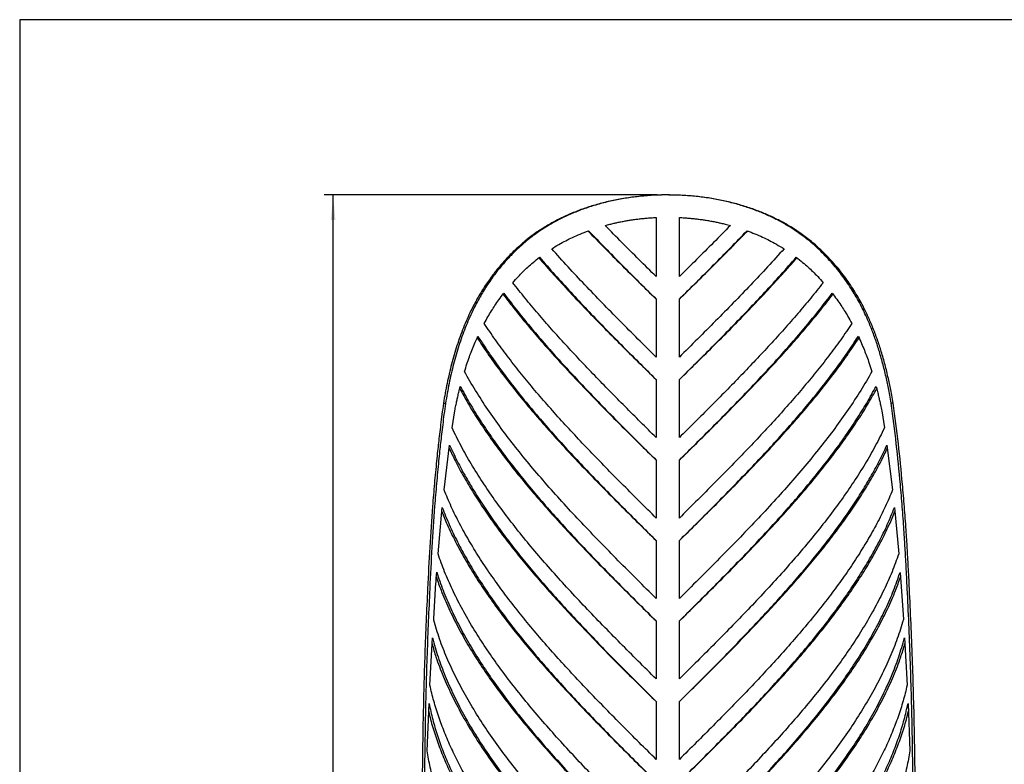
# Model space of a CAD drawing. Header units: millimetres. Extents: x 40 to 3386, y 55 to 2397.
# Tile 4 of 12: x 40 to 926, y 1727 to 2397. Entities that reach past the tile are written whole.
import ezdxf

# ---------------------------------------------------------------- set-up
doc = ezdxf.new("R2010")
doc.units = ezdxf.units.MM
doc.header["$LTSCALE"] = 8
doc.linetypes.add('SLD-Solido', pattern=[0])
doc.layers.add('QUOTE', color=1, linetype='SLD-Solido')
doc.layers.add('SCHIZZI', color=9, linetype='Continuous')
doc.styles.add('SLDTEXTSTYLE0', font='GOTHIC.TTF', dxfattribs={"width": 0.913})
doc.dimstyles.new('SLDDIMSTYLE0', dxfattribs={"dimtxt": 21.166667, "dimasz": 22.4, "dimexe": 0, "dimexo": 0.0625, "dimgap": 5.291667, "dimtad": 1, "dimdec": 1, "dimrnd": 1e-09, "dimzin": 12, "dimdsep": 46, "dimtxsty": 'SLDTEXTSTYLE0', "dimsah": 1, "dimcen": 0.09, "dimadec": 0, "dimazin": 3, "dimtfac": 1, "dimtdec": 1, "dimtofl": 0, "dimtmove": 0, "dimatfit": 3, "dimfxl": 1, "dimfrac": 2, "dimtolj": 1, "dimtzin": 12, "dimarcsym": 0})

# ---------------------------------------------------------------- blocks, each defined once
blk = doc.blocks.new('_D')
at = {"layer": 'QUOTE', "transparency": 16777216}
for p, q in [((613.9, 2238.97), (314.37, 2238.97)), ((322.37, 778.97), (322.37, 2238.97)), ((416.37, 778.97), (314.37, 778.97))]:
    blk.add_line(p, q, dxfattribs=at)
for points in [[(322.37, 2238.97), (320.37, 2216.57), (324.37, 2216.57)], [(322.37, 778.97), (324.37, 801.37), (320.37, 801.37)]]:
    blk.add_solid(points, dxfattribs=at)
at = {"layer": 'QUOTE', "transparency": 16777216, "insert": (295.33, 1433.27), "char_height": 21.167, "attachment_point": 1, "rotation": 90, "style": 'SLDTEXTSTYLE0'}
blk.add_mtext('1460', dxfattribs=at)

msp = doc.modelspace()

# ---------------------------------------------------------------- linework, layer by layer
for p, q in [((612.97, 2218.73), (612.97, 2165.49)), ((613.07, 2218.73), (613.07, 2165.49)), ((633.93, 2165.49), (633.93, 2218.73)), ((634.01, 2165.49), (634.01, 2218.73)), ((497.98, 2199.86), (499.12, 2199.86)), ((612.97, 2145.26), (612.97, 2093.1)), ((612.97, 2145.26), (613.07, 2145.26)), ((613.07, 2145.26), (613.07, 2093.1)), ((633.93, 2093.1), (633.93, 2145.26)), ((634.01, 2145.26), (633.93, 2145.26)), ((634.01, 2093.1), (634.01, 2145.26)), ((612.97, 2072.87), (612.97, 2020.71)), ((612.97, 2072.87), (613.07, 2072.87)), ((613.07, 2072.87), (613.07, 2020.71)), ((633.93, 2020.71), (633.93, 2072.87)), ((634.01, 2072.87), (633.93, 2072.87)), ((634.01, 2020.71), (634.01, 2072.87)), ((421.63, 2051.58), (423.46, 2051.58)), ((826.39, 2051.58), (824.57, 2051.58)), ((429.43, 2029.35), (431.83, 2044.69)), ((816.06, 2044.67), (818.5, 2029.35)), ((422.19, 1973.65), (427.21, 2014.01)), ((820.75, 2014.01), (825.85, 1973.65)), ((612.97, 2000.49), (612.97, 1948.32)), ((612.97, 2000.49), (613.07, 2000.49)), ((613.07, 2000.49), (613.07, 1948.32)), ((633.93, 1948.32), (633.93, 2000.49)), ((634.01, 2000.49), (633.93, 2000.49)), ((634.01, 1948.32), (634.01, 2000.49)), ((416.78, 1916.04), (420.51, 1957.79)), ((827.57, 1957.79), (831.38, 1916.04)), ((612.97, 1928.1), (612.97, 1875.94)), ((612.97, 1928.1), (613.07, 1928.1)), ((613.07, 1928.1), (613.07, 1875.94)), ((633.93, 1875.94), (633.93, 1928.1)), ((634.01, 1928.1), (633.93, 1928.1)), ((634.01, 1875.94), (634.01, 1928.1)), ((832.58, 1899.45), (835.53, 1856.89)), ((612.97, 1855.71), (612.97, 1803.55)), ((612.97, 1855.71), (613.07, 1855.71)), ((613.07, 1855.71), (613.07, 1803.55)), ((633.93, 1803.55), (633.93, 1855.71)), ((634.01, 1855.71), (633.93, 1855.71)), ((634.01, 1803.55), (634.01, 1855.71)), ((409.44, 1797.9), (411.73, 1840.46)), ((836.56, 1840.46), (838.93, 1797.9)), ((406.96, 1738.91), (408.66, 1781.47)), ((612.97, 1783.32), (612.97, 1731.16)), ((612.97, 1783.32), (613.07, 1783.32)), ((613.07, 1783.32), (613.07, 1731.16)), ((633.93, 1731.16), (633.93, 1783.32)), ((634.01, 1783.32), (633.93, 1783.32)), ((634.01, 1731.16), (634.01, 1783.32)), ((839.73, 1781.47), (841.51, 1738.91))]:
    msp.add_line(p, q)
for points, knots in [([(620.94, 2238.96), (620.93, 2238.96), (616.71, 2239.03), (608.3, 2238.58), (595.81, 2237.55), (583.5, 2235.81), (571.41, 2233.46), (559.59, 2230.46), (548.13, 2226.86), (537.11, 2222.65), (526.61, 2217.89), (516.6, 2212.51), (506.99, 2206.55), (501, 2202.1), (497.98, 2199.86)], [0, 0, 0, 0, 0.000158, 0.09135, 0.182164, 0.272838, 0.363609, 0.454715, 0.545848, 0.636707, 0.726796, 0.816389, 0.907383, 1, 1, 1, 1]), ([(761.27, 2188.36), (759.64, 2189.9), (756.53, 2192.83), (751.9, 2196.87), (747.27, 2200.62), (742.47, 2204.17), (737.34, 2207.68), (731.01, 2211.66), (723.38, 2215.96), (714.3, 2220.41), (704.42, 2224.58), (693.71, 2228.39), (682.18, 2231.75), (670.33, 2234.49), (658.24, 2236.59), (645.92, 2238.05), (633.47, 2238.88), (620.94, 2239.07), (608.45, 2238.62), (596.07, 2237.54), (583.87, 2235.82), (571.89, 2233.46), (560.18, 2230.46), (548.81, 2226.86), (537.9, 2222.65), (527.49, 2217.89), (517.57, 2212.51), (508.05, 2206.55), (502.11, 2202.1), (499.12, 2199.86)], [0, 0, 0, 0, 0.025799, 0.049202, 0.070222, 0.093427, 0.116764, 0.140024, 0.176712, 0.213346, 0.249978, 0.291712, 0.333464, 0.375061, 0.41661, 0.458224, 0.500013, 0.541735, 0.583493, 0.62508, 0.666607, 0.708186, 0.749925, 0.791686, 0.833334, 0.874641, 0.915735, 0.957487, 1, 1, 1, 1]), ([(762.52, 2188.36), (760.87, 2189.9), (757.74, 2192.83), (753.05, 2196.87), (748.39, 2200.62), (743.54, 2204.17), (738.36, 2207.68), (731.98, 2211.66), (724.28, 2215.96), (715.12, 2220.41), (705.15, 2224.58), (694.34, 2228.39), (682.7, 2231.75), (670.75, 2234.49), (658.54, 2236.59), (646.12, 2238.04), (634.7, 2238.85), (627.43, 2238.89), (624.37, 2238.91)], [0, 0, 0, 0, 0.048555, 0.092607, 0.132182, 0.175883, 0.219843, 0.263667, 0.33281, 0.401872, 0.470951, 0.549672, 0.628448, 0.706947, 0.785371, 0.863928, 0.94282, 1, 1, 1, 1]), ([(567.19, 2211.53), (568.62, 2211.9), (571.23, 2212.57), (574.85, 2213.46), (578.17, 2214.22), (581.49, 2214.9), (585.08, 2215.58), (588.81, 2216.21), (592.7, 2216.8), (596.67, 2217.34), (600.49, 2217.78), (604.29, 2218.13), (608.41, 2218.44), (611.42, 2218.63), (613.07, 2218.73)], [0, 0, 0, 0, 0.096368, 0.177322, 0.242872, 0.317987, 0.397602, 0.479262, 0.561941, 0.650564, 0.736572, 0.808056, 0.894537, 1, 1, 1, 1]), ([(633.93, 2218.73), (635.44, 2218.64), (638.22, 2218.46), (642.02, 2218.18), (645.47, 2217.88), (648.9, 2217.51), (652.56, 2217.04), (656.32, 2216.5), (660.21, 2215.88), (664.13, 2215.18), (667.86, 2214.44), (671.53, 2213.62), (675.46, 2212.66), (678.3, 2211.93), (679.86, 2211.53)], [0, 0, 0, 0, 0.096369, 0.177323, 0.242873, 0.318018, 0.397639, 0.479275, 0.561972, 0.650605, 0.736581, 0.808061, 0.894542, 1, 1, 1, 1]), ([(519.05, 2190.57), (521.14, 2191.85), (525.28, 2194.39), (531.6, 2197.81), (537.99, 2200.95), (544.81, 2203.91), (549.67, 2205.78), (552.25, 2206.78)], [0, 0, 0, 0, 0.202778, 0.401818, 0.586762, 0.780089, 1, 1, 1, 1]), ([(694.84, 2206.78), (697.23, 2205.88), (701.98, 2204.08), (708.69, 2201.15), (715.12, 2198.04), (721.58, 2194.53), (725.87, 2191.95), (728.15, 2190.57)], [0, 0, 0, 0, 0.202732, 0.401788, 0.586741, 0.780056, 1, 1, 1, 1]), ([(497.98, 2199.86), (496.78, 2198.87), (494.58, 2197.05), (491.63, 2194.53), (489.01, 2192.21), (486.48, 2189.86), (483.82, 2187.3), (481.14, 2184.61), (477.01, 2180.29), (471.64, 2174.21), (464.89, 2165.66), (458.32, 2156.21), (452.02, 2145.79), (445.65, 2133.64), (439.45, 2119.6), (433.67, 2103.52), (428.84, 2086.82), (424.78, 2069.54), (422.68, 2057.58), (421.63, 2051.58)], [0, 0, 0, 0, 0.02723, 0.050098, 0.068606, 0.089276, 0.111565, 0.134422, 0.157175, 0.218867, 0.280555, 0.354021, 0.427326, 0.500606, 0.600622, 0.700241, 0.799765, 0.899563, 1, 1, 1, 1]), ([(499.12, 2199.86), (497.93, 2198.87), (495.75, 2197.05), (492.83, 2194.53), (490.23, 2192.21), (487.72, 2189.86), (485.09, 2187.3), (482.43, 2184.61), (478.34, 2180.28), (473.01, 2174.21), (466.33, 2165.66), (459.81, 2156.21), (453.57, 2145.79), (447.25, 2133.63), (441.12, 2119.59), (435.39, 2103.52), (430.6, 2086.82), (426.58, 2069.53), (424.5, 2057.58), (423.46, 2051.58)], [0, 0, 0, 0, 0.027161, 0.049973, 0.068437, 0.089062, 0.111303, 0.134116, 0.156826, 0.218416, 0.280023, 0.35342, 0.426685, 0.499954, 0.600002, 0.699705, 0.799363, 0.89934, 1, 1, 1, 1]), ([(484.05, 2160.07), (485.64, 2161.88), (488.64, 2165.29), (493.12, 2169.97), (497.61, 2174.25), (502.53, 2178.52), (506.15, 2181.4), (508.08, 2182.94)], [0, 0, 0, 0, 0.219083, 0.412695, 0.586377, 0.779524, 1, 1, 1, 1]), ([(507.46, 2182.44), (511.91, 2177.36), (520.96, 2167.05), (535.3, 2151.49), (550.21, 2135.77), (565.52, 2120.04), (581.13, 2104.32), (596.97, 2088.6), (607.64, 2078.12), (612.97, 2072.87)], [0, 0, 0, 0, 0.138959, 0.282466, 0.425972, 0.569479, 0.712986, 0.856493, 1, 1, 1, 1]), ([(634.01, 2072.87), (639.35, 2078.12), (650.02, 2088.6), (665.87, 2104.32), (681.52, 2120.04), (696.87, 2135.77), (711.82, 2151.49), (726.22, 2167.05), (735.31, 2177.37), (739.79, 2182.45)], [0, 0, 0, 0, 0.143495, 0.28699, 0.430485, 0.573981, 0.717476, 0.860971, 1, 1, 1, 1]), ([(739.18, 2182.94), (741.11, 2181.41), (744.74, 2178.54), (749.67, 2174.28), (754.19, 2170), (758.71, 2165.31), (761.73, 2161.89), (763.34, 2160.07)], [0, 0, 0, 0, 0.218931, 0.412594, 0.586271, 0.779365, 1, 1, 1, 1]), ([(824.57, 2051.58), (824.15, 2054), (823.36, 2058.58), (822.15, 2065), (820.92, 2071.07), (819.58, 2077.04), (818.11, 2083.18), (816.52, 2089.28), (814.35, 2096.97), (811.45, 2106.19), (807.63, 2116.79), (802.88, 2128.3), (796.96, 2140.59), (789.58, 2153.46), (781.22, 2165.73), (771.9, 2177.45), (764.83, 2184.71), (761.27, 2188.36)], [0, 0, 0, 0, 0.0452027, 0.0855064, 0.1209241, 0.1603552, 0.2004182, 0.2401432, 0.2800677, 0.353404, 0.4266906, 0.5000432, 0.5991885, 0.6984674, 0.7981716, 0.8985886, 1, 1, 1, 1]), ([(826.39, 2051.58), (825.97, 2054), (825.17, 2058.58), (823.95, 2065), (822.7, 2071.07), (821.36, 2077.04), (819.87, 2083.18), (818.26, 2089.28), (816.07, 2096.97), (813.15, 2106.19), (809.3, 2116.79), (804.5, 2128.3), (798.53, 2140.59), (791.08, 2153.46), (782.64, 2165.73), (773.24, 2177.46), (766.1, 2184.71), (762.52, 2188.36)], [0, 0, 0, 0, 0.045111, 0.085337, 0.120691, 0.160058, 0.200062, 0.239736, 0.279615, 0.352885, 0.42613, 0.499466, 0.598629, 0.697974, 0.797793, 0.898375, 1, 1, 1, 1]), ([(458.31, 2123.32), (459.39, 2125.3), (461.52, 2129.15), (464.76, 2134.57), (468.06, 2139.72), (471.72, 2144.99), (474.42, 2148.61), (475.89, 2150.58)], [0, 0, 0, 0, 0.207781, 0.405177, 0.582263, 0.773364, 1, 1, 1, 1]), ([(475.23, 2149.69), (478.84, 2144.98), (486.28, 2135.27), (498.39, 2120.56), (511.28, 2105.55), (524.73, 2090.54), (538.65, 2075.53), (552.97, 2060.52), (567.63, 2045.51), (582.57, 2030.5), (597.7, 2015.5), (607.88, 2005.49), (612.97, 2000.49)], [0, 0, 0, 0, 0.0946129, 0.1952115, 0.2958101, 0.3964086, 0.4970072, 0.5976058, 0.6982043, 0.7988029, 0.8994014, 1, 1, 1, 1]), ([(634.01, 2000.49), (639.11, 2005.49), (649.29, 2015.5), (664.44, 2030.5), (679.4, 2045.51), (694.1, 2060.52), (708.47, 2075.53), (722.43, 2090.54), (735.94, 2105.55), (748.9, 2120.56), (761.08, 2135.28), (768.58, 2144.99), (772.21, 2149.7)], [0, 0, 0, 0, 0.100587, 0.201174, 0.3017609, 0.4023479, 0.5029349, 0.6035219, 0.7041088, 0.8046958, 0.9052828, 1, 1, 1, 1]), ([(771.56, 2150.58), (772.92, 2148.78), (775.57, 2145.28), (779.17, 2140.11), (782.52, 2134.98), (785.86, 2129.43), (788.08, 2125.47), (789.28, 2123.32)], [0, 0, 0, 0, 0.207718, 0.405135, 0.582158, 0.773206, 1, 1, 1, 1]), ([(440.55, 2080.05), (441.27, 2082.34), (442.69, 2086.8), (444.88, 2093.09), (447.15, 2099.1), (449.69, 2105.3), (451.6, 2109.58), (452.63, 2111.9)], [0, 0, 0, 0, 0.20919, 0.406114, 0.582786, 0.77415, 1, 1, 1, 1]), ([(452.01, 2110.49), (455.04, 2105.86), (461.41, 2096.12), (472.13, 2081.27), (483.86, 2065.95), (496.31, 2050.64), (509.39, 2035.32), (523.04, 2020), (537.2, 2004.68), (551.78, 1989.37), (566.72, 1974.05), (581.95, 1958.73), (597.38, 1943.41), (607.77, 1933.2), (612.97, 1928.1)], [0, 0, 0, 0, 0.07622, 0.1602, 0.24418, 0.32816, 0.41214, 0.49612, 0.5801, 0.66408, 0.74806, 0.83204, 0.91602, 1, 1, 1, 1]), ([(634.01, 1928.1), (639.21, 1933.2), (649.6, 1943.41), (665.06, 1958.73), (680.31, 1974.05), (695.29, 1989.37), (709.92, 2004.68), (724.12, 2020), (737.83, 2035.32), (750.98, 2050.64), (763.51, 2065.95), (775.33, 2081.27), (786.14, 2096.12), (792.57, 2105.87), (795.64, 2110.52)], [0, 0, 0, 0, 0.083968, 0.167936, 0.251904, 0.335872, 0.41984, 0.503807, 0.587775, 0.671743, 0.755711, 0.839679, 0.923647, 1, 1, 1, 1]), ([(795.02, 2111.9), (795.99, 2109.76), (797.87, 2105.6), (800.39, 2099.51), (802.69, 2093.51), (804.95, 2087.09), (806.43, 2082.52), (807.23, 2080.05)], [0, 0, 0, 0, 0.209143, 0.406083, 0.582723, 0.774054, 1, 1, 1, 1]), ([(431.83, 2044.69), (432.15, 2046.3), (432.76, 2049.37), (433.66, 2053.62), (434.56, 2057.64), (435.59, 2061.95), (436.36, 2065.04), (436.8, 2066.78)], [0, 0, 0, 0, 0.215316, 0.410206, 0.573847, 0.760759, 1, 1, 1, 1]), ([(436.28, 2064.68), (438.66, 2060.36), (443.81, 2051.01), (452.8, 2036.63), (462.96, 2021.55), (473.92, 2006.48), (485.59, 1991.4), (497.93, 1976.32), (510.87, 1961.25), (524.36, 1946.17), (538.33, 1931.09), (552.71, 1916.02), (567.43, 1900.94), (582.43, 1885.86), (597.63, 1870.79), (607.85, 1860.73), (612.97, 1855.71)], [0, 0, 0, 0, 0.062078, 0.134226, 0.206374, 0.278522, 0.350669, 0.422817, 0.494965, 0.567113, 0.639261, 0.711409, 0.783556, 0.855704, 0.927852, 1, 1, 1, 1]), ([(634.01, 1855.71), (639.13, 1860.73), (649.36, 1870.79), (664.57, 1885.86), (679.6, 1900.94), (694.36, 1916.02), (708.78, 1931.09), (722.8, 1946.17), (736.35, 1961.25), (749.36, 1976.32), (761.77, 1991.4), (773.52, 2006.48), (784.57, 2021.55), (794.82, 2036.63), (803.91, 2051.02), (809.13, 2060.38), (811.55, 2064.72)], [0, 0, 0, 0, 0.072133, 0.144265, 0.216398, 0.288531, 0.360663, 0.432796, 0.504928, 0.577061, 0.649194, 0.721326, 0.793459, 0.865592, 0.937724, 1, 1, 1, 1]), ([(811.03, 2066.78), (811.43, 2065.22), (812.19, 2062.24), (813.21, 2058.05), (814.12, 2054.02), (815.05, 2049.64), (815.7, 2046.46), (816.06, 2044.67)], [0, 0, 0, 0, 0.215421, 0.410277, 0.573885, 0.760816, 1, 1, 1, 1]), ([(421.63, 2051.58), (421.18, 2048.24), (420.31, 2041.8), (419.14, 2032.52), (418.1, 2023.99), (417.18, 2016.07), (416.31, 2008.07), (415.04, 1995.85), (413.47, 1979.34), (411.33, 1953.49), (409.18, 1922.03), (407.97, 1897.2), (407.36, 1884.73)], [0, 0, 0, 0, 0.06106, 0.117476, 0.16925, 0.216382, 0.261532, 0.314285, 0.437488, 0.559533, 0.778759, 1, 1, 1, 1]), ([(423.46, 2051.58), (423.01, 2048.24), (422.15, 2041.8), (420.98, 2032.52), (419.96, 2023.99), (419.05, 2016.07), (418.18, 2008.07), (416.92, 1995.85), (415.37, 1979.34), (413.25, 1953.49), (411.12, 1922.03), (409.92, 1897.2), (409.31, 1884.73)], [0, 0, 0, 0, 0.061045, 0.117448, 0.169211, 0.216334, 0.261478, 0.314225, 0.437421, 0.559467, 0.778715, 1, 1, 1, 1]), ([(839.06, 1884.73), (838.89, 1888.18), (838.57, 1894.8), (838.08, 1904.33), (837.6, 1913.07), (837.13, 1921.16), (836.62, 1929.29), (835.8, 1941.67), (834.59, 1958.32), (832.41, 1984.16), (829.33, 2015.31), (826.16, 2039.45), (824.57, 2051.58)], [0, 0, 0, 0, 0.06108, 0.117499, 0.16926, 0.216363, 0.261485, 0.314258, 0.437454, 0.559469, 0.778718, 1, 1, 1, 1]), ([(841.01, 1884.73), (840.84, 1888.18), (840.52, 1894.8), (840.02, 1904.33), (839.54, 1913.07), (839.06, 1921.16), (838.55, 1929.29), (837.72, 1941.67), (836.5, 1958.32), (834.3, 1984.16), (831.2, 2015.31), (828, 2039.45), (826.39, 2051.58)], [0, 0, 0, 0, 0.061066, 0.117473, 0.169224, 0.216319, 0.261435, 0.314201, 0.437388, 0.559401, 0.77867, 1, 1, 1, 1]), ([(426.85, 2011.06), (428.65, 2007.24), (432.71, 1998.61), (440.05, 1985.17), (448.64, 1970.76), (458.03, 1956.34), (468.14, 1941.92), (478.94, 1927.5), (490.37, 1913.08), (502.39, 1898.67), (514.95, 1884.25), (527.98, 1869.83), (541.44, 1855.41), (555.26, 1840.99), (569.39, 1826.58), (583.76, 1812.16), (598.3, 1797.74), (608.08, 1788.13), (612.97, 1783.32)], [0, 0, 0, 0, 0.050339, 0.11365, 0.17696, 0.240271, 0.303582, 0.366893, 0.430203, 0.493514, 0.556825, 0.620136, 0.683446, 0.746757, 0.810068, 0.873379, 0.936689, 1, 1, 1, 1]), ([(634.01, 1783.32), (638.91, 1788.13), (648.69, 1797.74), (663.25, 1812.16), (677.64, 1826.58), (691.8, 1840.99), (705.66, 1855.41), (719.17, 1869.83), (732.26, 1884.25), (744.87, 1898.67), (756.96, 1913.08), (768.47, 1927.5), (779.34, 1941.92), (789.54, 1956.34), (799.01, 1970.76), (807.7, 1985.17), (815.14, 1998.63), (819.28, 2007.27), (821.12, 2011.11)], [0, 0, 0, 0, 0.063295, 0.12659, 0.189885, 0.253181, 0.316476, 0.379771, 0.443066, 0.506361, 0.569656, 0.632951, 0.696247, 0.759542, 0.822837, 0.886132, 0.949427, 1, 1, 1, 1]), ([(420.19, 1954.13), (421.77, 1950.21), (425.44, 1941.14), (432.38, 1926.94), (440.75, 1911.51), (450.07, 1896.09), (460.27, 1880.66), (471.29, 1865.24), (483.07, 1849.81), (495.57, 1834.39), (508.71, 1818.96), (522.44, 1803.54), (536.67, 1788.11), (551.35, 1772.68), (566.39, 1757.26), (581.73, 1741.83), (597.27, 1726.41), (607.74, 1716.12), (612.97, 1710.98)], [0, 0, 0, 0, 0.048382, 0.111824, 0.175265, 0.238706, 0.302147, 0.365588, 0.429029, 0.492471, 0.555912, 0.619353, 0.682794, 0.746235, 0.809676, 0.873118, 0.936559, 1, 1, 1, 1]), ([(634.01, 1710.98), (639.25, 1716.12), (649.72, 1726.41), (665.28, 1741.83), (680.65, 1757.26), (695.72, 1772.68), (710.45, 1788.11), (724.73, 1803.54), (738.52, 1818.96), (751.73, 1834.39), (764.3, 1849.81), (776.17, 1865.24), (787.28, 1880.66), (797.57, 1896.09), (807, 1911.51), (815.48, 1926.94), (822.52, 1941.17), (826.27, 1950.26), (827.89, 1954.21)], [0, 0, 0, 0, 0.063421, 0.126842, 0.190263, 0.253684, 0.317105, 0.380525, 0.443946, 0.507367, 0.570788, 0.634209, 0.69763, 0.761051, 0.824472, 0.887893, 0.951314, 1, 1, 1, 1]), ([(412.88, 1856.37), (413.28, 1863.6), (414.07, 1878.05), (415.06, 1892.43), (415.55, 1899.62)], [0, 0, 0, 0, 0.499997, 1, 1, 1, 1]), ([(415.25, 1895.13), (416.61, 1891.19), (419.84, 1881.81), (426.29, 1866.99), (434.35, 1850.67), (443.52, 1834.35), (453.69, 1818.04), (464.82, 1801.72), (476.85, 1785.4), (489.71, 1769.08), (503.33, 1752.77), (517.62, 1736.45), (532.51, 1720.13), (547.92, 1703.81), (563.76, 1687.5), (579.94, 1671.18), (596.37, 1654.86), (607.43, 1643.98), (612.97, 1638.54)], [0, 0, 0, 0, 0.046105, 0.109698, 0.173291, 0.236884, 0.300477, 0.36407, 0.427663, 0.491256, 0.554849, 0.618442, 0.682035, 0.745628, 0.809221, 0.872814, 0.936407, 1, 1, 1, 1]), ([(634.01, 1638.54), (639.55, 1643.98), (650.61, 1654.85), (667.05, 1671.16), (683.25, 1687.46), (699.12, 1703.77), (714.57, 1720.08), (729.51, 1736.38), (743.87, 1752.69), (757.55, 1769), (770.49, 1785.3), (782.61, 1801.61), (793.84, 1817.92), (804.12, 1834.22), (813.4, 1850.53), (821.58, 1866.84), (828.16, 1881.69), (831.48, 1891.11), (832.88, 1895.09)], [0, 0, 0, 0, 0.063561, 0.127123, 0.190684, 0.254245, 0.317807, 0.381368, 0.444929, 0.508491, 0.572052, 0.635613, 0.699175, 0.762736, 0.826298, 0.889859, 0.95342, 1, 1, 1, 1]), ([(411.44, 1835), (412.55, 1831.1), (415.31, 1821.5), (421.21, 1806.17), (428.88, 1789.03), (437.81, 1771.88), (447.88, 1754.74), (459.05, 1737.6), (471.25, 1720.45), (484.39, 1703.31), (498.41, 1686.16), (513.2, 1669.02), (528.68, 1651.88), (544.76, 1634.73), (561.33, 1617.59), (578.29, 1600.44), (595.53, 1583.3), (607.15, 1571.87), (612.97, 1566.16)], [0, 0, 0, 0, 0.043457, 0.107226, 0.170996, 0.234766, 0.298535, 0.362305, 0.426074, 0.489844, 0.553613, 0.617383, 0.681152, 0.744922, 0.808691, 0.872461, 0.93623, 1, 1, 1, 1]), ([(634.01, 1566.16), (639.83, 1571.87), (651.46, 1583.3), (668.73, 1600.44), (685.72, 1617.59), (702.33, 1634.73), (718.46, 1651.88), (734.01, 1669.02), (748.88, 1686.16), (762.97, 1703.31), (776.21, 1720.45), (788.51, 1737.6), (799.78, 1754.74), (809.97, 1771.88), (819.02, 1789.03), (826.82, 1806.17), (832.85, 1821.55), (835.69, 1831.21), (836.85, 1835.15)], [0, 0, 0, 0, 0.063733, 0.127466, 0.191199, 0.254932, 0.318665, 0.382398, 0.44613, 0.509863, 0.573596, 0.637329, 0.701062, 0.764795, 0.828528, 0.892261, 0.955994, 1, 1, 1, 1]), ([(408.38, 1774.3), (408.92, 1771.89), (410.53, 1764.69), (414.23, 1752.7), (419.4, 1738.31), (425.52, 1723.93), (432.49, 1709.54), (440.3, 1695.16), (448.92, 1680.77), (458.3, 1666.39), (468.41, 1652), (479.19, 1637.62), (490.61, 1623.23), (502.62, 1608.85), (515.15, 1594.46), (528.17, 1580.08), (541.6, 1565.69), (555.39, 1551.31), (569.49, 1536.92), (583.82, 1522.54), (598.33, 1508.15), (608.09, 1498.56), (612.97, 1493.77)], [0, 0, 0, 0, 0.0257112, 0.0769896, 0.1282679, 0.1795463, 0.2308246, 0.282103, 0.3333814, 0.3846597, 0.4359381, 0.4872164, 0.5384948, 0.5897731, 0.6410515, 0.6923299, 0.7436082, 0.7948866, 0.8461649, 0.8974433, 0.9487216, 1, 1, 1, 1]), ([(634.01, 1493.77), (638.89, 1498.56), (648.66, 1508.15), (663.18, 1522.54), (677.54, 1536.92), (691.67, 1551.31), (705.5, 1565.69), (718.98, 1580.08), (732.05, 1594.46), (744.64, 1608.85), (756.72, 1623.23), (768.21, 1637.62), (779.07, 1652), (789.27, 1666.39), (798.74, 1680.77), (807.45, 1695.16), (815.36, 1709.54), (822.43, 1723.93), (828.65, 1738.31), (833.94, 1752.7), (837.76, 1764.78), (839.44, 1772.06), (840.02, 1774.55)], [0, 0, 0, 0, 0.051231, 0.102463, 0.153694, 0.204926, 0.256157, 0.307389, 0.35862, 0.409852, 0.461083, 0.512315, 0.563546, 0.614777, 0.666009, 0.71724, 0.768472, 0.819703, 0.870935, 0.922166, 0.973398, 1, 1, 1, 1])]:
    msp.add_open_spline(points, degree=3, knots=knots)
for points in [[(551.6, 2206.78), (556.57, 2201.66), (566.52, 2191.4), (581.83, 2176.02), (597.32, 2160.64), (607.75, 2150.39), (612.97, 2145.26)], [(552.25, 2206.78), (557.18, 2201.66), (567.04, 2191.4), (582.21, 2176.02), (597.56, 2160.64), (607.9, 2150.39), (613.07, 2145.26)], [(613.07, 2165.49), (607.91, 2170.6), (597.6, 2180.84), (582.26, 2196.18), (572.22, 2206.41), (567.19, 2211.53)], [(679.86, 2211.53), (674.83, 2206.41), (664.77, 2196.18), (649.41, 2180.84), (639.09, 2170.6), (633.93, 2165.49)], [(633.93, 2145.26), (639.1, 2150.39), (649.44, 2160.64), (664.81, 2176.02), (680.01, 2191.4), (689.89, 2201.66), (694.84, 2206.78)], [(634.01, 2145.26), (639.23, 2150.39), (649.67, 2160.64), (665.18, 2176.02), (680.52, 2191.4), (690.49, 2201.66), (695.48, 2206.78)], [(613.07, 2093.1), (607.61, 2098.52), (596.69, 2109.35), (580.48, 2125.59), (564.51, 2141.84), (548.88, 2158.08), (533.63, 2174.33), (523.91, 2185.16), (519.05, 2190.57)], [(728.15, 2190.57), (723.27, 2185.16), (713.51, 2174.33), (698.21, 2158.08), (682.55, 2141.84), (666.55, 2125.59), (650.32, 2109.35), (639.39, 2098.52), (633.93, 2093.1)], [(508.08, 2182.94), (512.63, 2177.7), (521.74, 2167.21), (536.1, 2151.49), (550.88, 2135.77), (566.05, 2120.04), (581.52, 2104.32), (597.22, 2088.6), (607.79, 2078.12), (613.07, 2072.87)], [(633.93, 2072.87), (639.21, 2078.12), (649.79, 2088.6), (665.5, 2104.32), (681, 2120.04), (696.21, 2135.77), (711.04, 2151.49), (725.45, 2167.21), (734.6, 2177.7), (739.18, 2182.94)], [(613.07, 2020.71), (608.39, 2025.36), (599.02, 2034.65), (585.08, 2048.58), (571.3, 2062.52), (557.74, 2076.45), (544.45, 2090.39), (531.49, 2104.33), (518.9, 2118.26), (506.76, 2132.2), (495.06, 2146.13), (487.72, 2155.42), (484.05, 2160.07)], [(763.34, 2160.07), (759.65, 2155.42), (752.26, 2146.13), (740.5, 2132.2), (728.3, 2118.26), (715.67, 2104.33), (702.66, 2090.39), (689.34, 2076.46), (675.75, 2062.52), (661.94, 2048.58), (647.99, 2034.65), (638.61, 2025.36), (633.93, 2020.71)], [(475.89, 2150.58), (479.69, 2145.58), (487.29, 2135.57), (499.52, 2120.56), (512.3, 2105.55), (525.63, 2090.54), (539.42, 2075.53), (553.61, 2060.52), (568.15, 2045.51), (582.94, 2030.5), (597.94, 2015.5), (608.03, 2005.49), (613.07, 2000.49)], [(633.93, 2000.49), (638.97, 2005.49), (649.07, 2015.5), (664.08, 2030.5), (678.9, 2045.51), (693.47, 2060.52), (707.71, 2075.53), (721.55, 2090.54), (734.93, 2105.55), (747.78, 2120.56), (760.08, 2135.57), (767.73, 2145.58), (771.56, 2150.58)], [(613.07, 1948.32), (608.17, 1953.18), (598.36, 1962.91), (583.79, 1977.49), (569.39, 1992.07), (555.24, 2006.66), (541.4, 2021.24), (527.93, 2035.82), (514.9, 2050.41), (502.36, 2064.99), (490.36, 2079.57), (478.97, 2094.15), (468.19, 2108.74), (461.6, 2118.46), (458.31, 2123.32)], [(789.28, 2123.32), (785.96, 2118.46), (779.31, 2108.74), (768.45, 2094.15), (756.99, 2079.57), (744.93, 2064.99), (732.32, 2050.41), (719.23, 2035.82), (705.72, 2021.24), (691.84, 2006.66), (677.66, 1992.07), (663.23, 1977.49), (648.64, 1962.91), (638.83, 1953.18), (633.93, 1948.32)], [(452.63, 2111.9), (455.93, 2106.8), (462.55, 2096.59), (473.49, 2081.27), (485.13, 2065.95), (497.47, 2050.64), (510.43, 2035.32), (523.96, 2020), (537.98, 2004.68), (552.43, 1989.37), (567.24, 1974.05), (582.33, 1958.73), (597.63, 1943.41), (607.92, 1933.2), (613.07, 1928.1)], [(633.93, 1928.1), (639.08, 1933.2), (649.38, 1943.41), (664.69, 1958.73), (679.81, 1974.05), (694.65, 1989.37), (709.15, 2004.68), (723.22, 2020), (736.81, 2035.32), (749.84, 2050.64), (762.25, 2065.95), (773.97, 2081.27), (785, 2096.59), (791.68, 2106.8), (795.02, 2111.9)], [(613.07, 1875.94), (607.35, 1881.61), (595.92, 1892.94), (578.96, 1909.95), (562.28, 1926.96), (545.97, 1943.97), (530.14, 1960.98), (514.89, 1977.99), (500.31, 1995), (486.48, 2012.01), (473.49, 2029.02), (461.45, 2046.03), (450.31, 2063.04), (443.8, 2074.38), (440.55, 2080.05)], [(807.23, 2080.05), (803.94, 2074.38), (797.35, 2063.04), (786.11, 2046.03), (773.97, 2029.02), (760.89, 2012.01), (746.99, 1995), (732.33, 1977.99), (717.01, 1960.98), (701.13, 1943.97), (684.79, 1926.96), (668.07, 1909.95), (651.09, 1892.94), (639.65, 1881.61), (633.93, 1875.94)], [(436.8, 2066.78), (439.54, 2061.76), (445.02, 2051.71), (454.34, 2036.63), (464.41, 2021.55), (475.27, 2006.48), (486.84, 1991.4), (499.07, 1976.32), (511.89, 1961.25), (525.26, 1946.17), (539.1, 1931.09), (553.36, 1916.02), (567.95, 1900.94), (582.81, 1885.86), (597.87, 1870.79), (608, 1860.73), (613.07, 1855.71)], [(633.93, 1855.71), (639, 1860.73), (649.13, 1870.79), (664.21, 1885.86), (679.1, 1900.94), (693.73, 1916.02), (708.02, 1931.09), (721.92, 1946.17), (735.34, 1961.25), (748.23, 1976.32), (760.53, 1991.4), (772.18, 2006.48), (783.12, 2021.55), (793.29, 2036.63), (802.7, 2051.71), (808.25, 2061.76), (811.03, 2066.78)], [(613.07, 1803.55), (607.65, 1808.92), (596.81, 1819.68), (580.71, 1835.8), (564.85, 1851.93), (549.32, 1868.06), (534.2, 1884.19), (519.57, 1900.32), (505.52, 1916.45), (492.12, 1932.58), (479.45, 1948.71), (467.57, 1964.84), (456.55, 1980.97), (446.47, 1997.09), (437.3, 2013.22), (432.05, 2023.98), (429.43, 2029.35)], [(818.5, 2029.35), (815.84, 2023.98), (810.52, 2013.22), (801.23, 1997.09), (791.05, 1980.97), (779.94, 1964.84), (767.97, 1948.71), (755.22, 1932.58), (741.75, 1916.45), (727.63, 1900.32), (712.95, 1884.19), (697.78, 1868.06), (682.21, 1851.93), (666.32, 1835.8), (650.2, 1819.68), (639.35, 1808.92), (633.93, 1803.55)], [(427.21, 2014.01), (429.45, 2009.2), (433.93, 1999.59), (441.71, 1985.17), (450.23, 1970.76), (459.53, 1956.34), (469.55, 1941.92), (480.25, 1927.5), (491.58, 1913.08), (503.49, 1898.67), (515.93, 1884.25), (528.85, 1869.83), (542.19, 1855.41), (555.89, 1840.99), (569.88, 1826.58), (584.12, 1812.16), (598.53, 1797.74), (608.22, 1788.13), (613.07, 1783.32)], [(633.93, 1783.32), (638.77, 1788.13), (648.47, 1797.74), (662.9, 1812.16), (677.16, 1826.58), (691.19, 1840.99), (704.93, 1855.41), (718.31, 1869.83), (731.28, 1884.25), (743.79, 1898.67), (755.77, 1913.08), (767.17, 1927.5), (777.95, 1941.92), (788.05, 1956.34), (797.44, 1970.76), (806.05, 1985.17), (813.93, 1999.59), (818.48, 2009.21), (820.75, 2014.01)], [(613.07, 1731.16), (607.98, 1736.21), (597.79, 1746.31), (582.65, 1761.47), (567.71, 1776.63), (553.04, 1791.78), (538.72, 1806.94), (524.82, 1822.09), (511.39, 1837.25), (498.52, 1852.4), (486.25, 1867.56), (474.66, 1882.72), (463.79, 1897.87), (453.7, 1913.03), (444.43, 1928.18), (436.05, 1943.34), (428.52, 1958.49), (424.3, 1968.6), (422.19, 1973.65)], [(825.85, 1973.65), (823.71, 1968.6), (819.42, 1958.49), (811.78, 1943.34), (803.3, 1928.18), (793.94, 1913.03), (783.75, 1897.87), (772.8, 1882.72), (761.12, 1867.56), (748.79, 1852.4), (735.84, 1837.25), (722.36, 1822.09), (708.41, 1806.94), (694.04, 1791.78), (679.34, 1776.63), (664.38, 1761.47), (649.22, 1746.31), (639.02, 1736.21), (633.93, 1731.16)], [(420.51, 1957.79), (422.57, 1952.65), (426.67, 1942.36), (434.1, 1926.94), (442.4, 1911.51), (451.64, 1896.09), (461.74, 1880.66), (472.66, 1865.24), (484.35, 1849.81), (496.73, 1834.39), (509.75, 1818.96), (523.35, 1803.54), (537.46, 1788.11), (552.01, 1772.68), (566.91, 1757.26), (582.11, 1741.83), (597.52, 1726.41), (607.89, 1716.12), (613.07, 1710.98)], [(633.93, 1710.98), (639.11, 1716.12), (649.49, 1726.41), (664.91, 1741.83), (680.14, 1757.26), (695.08, 1772.68), (709.67, 1788.11), (723.83, 1803.54), (737.49, 1818.96), (750.58, 1834.39), (763.04, 1849.81), (774.81, 1865.24), (785.81, 1880.66), (796.01, 1896.09), (805.35, 1911.51), (813.76, 1926.94), (821.3, 1942.36), (825.48, 1952.65), (827.57, 1957.79)], [(613.07, 1658.77), (607.67, 1664.13), (596.86, 1674.85), (580.81, 1690.93), (565, 1707.01), (549.51, 1723.09), (534.43, 1739.17), (519.84, 1755.24), (505.82, 1771.32), (492.45, 1787.4), (479.79, 1803.48), (467.93, 1819.56), (456.92, 1835.64), (446.82, 1851.72), (437.69, 1867.8), (429.6, 1883.88), (422.48, 1899.96), (418.68, 1910.68), (416.78, 1916.04)], [(831.38, 1916.04), (829.44, 1910.68), (825.56, 1899.96), (818.33, 1883.88), (810.12, 1867.8), (800.88, 1851.72), (790.68, 1835.64), (779.58, 1819.56), (767.63, 1803.48), (754.89, 1787.4), (741.45, 1771.32), (727.36, 1755.24), (712.71, 1739.17), (697.59, 1723.09), (682.06, 1707.01), (666.22, 1690.93), (650.15, 1674.85), (639.33, 1664.13), (633.93, 1658.77)], [(415.55, 1899.62), (417.39, 1894.18), (421.08, 1883.3), (428.06, 1866.99), (436.06, 1850.67), (445.15, 1834.35), (455.23, 1818.04), (466.26, 1801.72), (478.18, 1785.4), (490.93, 1769.08), (504.42, 1752.77), (518.58, 1736.45), (533.34, 1720.13), (548.61, 1703.81), (564.31, 1687.5), (580.34, 1671.18), (596.62, 1654.86), (607.59, 1643.98), (613.07, 1638.54)], [(633.93, 1638.54), (639.41, 1643.98), (650.37, 1654.85), (666.66, 1671.16), (682.72, 1687.46), (698.44, 1703.77), (713.75, 1720.08), (728.56, 1736.38), (742.79, 1752.69), (756.35, 1769), (769.17, 1785.3), (781.18, 1801.61), (792.31, 1817.92), (802.5, 1834.22), (811.69, 1850.53), (819.81, 1866.84), (826.92, 1883.14), (830.7, 1894.01), (832.58, 1899.45)], [(407.36, 1884.73), (406.47, 1865.25), (404.71, 1826.28), (403.75, 1787.32), (403.28, 1767.83)], [(409.31, 1884.73), (408.44, 1865.25), (406.68, 1826.28), (405.74, 1787.32), (405.27, 1767.83)], [(843.5, 1758.8), (843, 1779.79), (841.98, 1821.76), (840.03, 1863.74), (839.06, 1884.73)], [(845.5, 1758.8), (844.99, 1779.79), (843.96, 1821.76), (841.99, 1863.74), (841.01, 1884.73)], [(613.07, 1586.38), (607.4, 1592.01), (596.06, 1603.26), (579.23, 1620.13), (562.67, 1637), (546.48, 1653.88), (530.76, 1670.75), (515.61, 1687.63), (501.1, 1704.5), (487.34, 1721.38), (474.4, 1738.25), (462.36, 1755.12), (451.29, 1772), (441.27, 1788.87), (432.34, 1805.75), (424.58, 1822.62), (417.94, 1839.5), (414.56, 1850.74), (412.88, 1856.37)], [(835.53, 1856.89), (833.81, 1851.26), (830.37, 1839.99), (823.62, 1823.08), (815.76, 1806.17), (806.72, 1789.27), (796.59, 1772.36), (785.42, 1755.45), (773.28, 1738.54), (760.24, 1721.64), (746.38, 1704.73), (731.79, 1687.82), (716.54, 1670.92), (700.75, 1654.01), (684.49, 1637.1), (667.86, 1620.2), (650.98, 1603.29), (639.61, 1592.02), (633.93, 1586.38)], [(411.73, 1840.46), (413.34, 1834.75), (416.56, 1823.32), (423.02, 1806.17), (430.64, 1789.03), (439.49, 1771.88), (449.47, 1754.74), (460.54, 1737.6), (472.63, 1720.45), (485.65, 1703.31), (499.54, 1686.16), (514.2, 1669.02), (529.54, 1651.88), (545.47, 1634.73), (561.89, 1617.59), (578.7, 1600.44), (595.79, 1583.3), (607.31, 1571.87), (613.07, 1566.16)], [(633.93, 1566.16), (639.69, 1571.87), (651.22, 1583.3), (668.33, 1600.44), (685.17, 1617.59), (701.63, 1634.73), (717.62, 1651.88), (733.02, 1669.02), (747.76, 1686.16), (761.73, 1703.31), (774.84, 1720.45), (787.03, 1737.6), (798.2, 1754.74), (808.3, 1771.88), (817.26, 1789.03), (825.01, 1806.17), (831.6, 1823.32), (834.91, 1834.75), (836.56, 1840.46)], [(613.07, 1513.99), (608.3, 1518.73), (598.75, 1528.19), (584.56, 1542.38), (570.53, 1556.58), (556.73, 1570.78), (543.22, 1584.97), (530.06, 1599.17), (517.29, 1613.36), (504.98, 1627.56), (493.18, 1641.75), (481.94, 1655.95), (471.3, 1670.14), (461.31, 1684.34), (452.02, 1698.53), (443.46, 1712.73), (435.67, 1726.92), (428.68, 1741.12), (422.52, 1755.32), (417.23, 1769.51), (412.76, 1783.71), (410.55, 1793.17), (409.44, 1797.9)], [(838.93, 1797.9), (837.78, 1793.17), (835.49, 1783.71), (830.91, 1769.51), (825.52, 1755.32), (819.26, 1741.12), (812.17, 1726.92), (804.28, 1712.73), (795.63, 1698.53), (786.25, 1684.34), (776.18, 1670.14), (765.47, 1655.95), (754.15, 1641.75), (742.29, 1627.56), (729.92, 1613.36), (717.1, 1599.17), (703.89, 1584.97), (690.34, 1570.78), (676.51, 1556.58), (662.46, 1542.38), (648.25, 1528.19), (638.7, 1518.73), (633.93, 1513.99)], [(408.66, 1781.47), (409.71, 1776.67), (411.79, 1767.08), (416.1, 1752.7), (421.25, 1738.31), (427.31, 1723.93), (434.22, 1709.54), (441.96, 1695.16), (450.5, 1680.77), (459.8, 1666.39), (469.81, 1652), (480.5, 1637.62), (491.82, 1623.23), (503.72, 1608.85), (516.14, 1594.46), (529.03, 1580.08), (542.35, 1565.69), (556.01, 1551.31), (569.98, 1536.92), (584.19, 1522.54), (598.57, 1508.15), (608.24, 1498.56), (613.07, 1493.77)], [(633.93, 1493.77), (638.76, 1498.56), (648.44, 1508.15), (662.83, 1522.54), (677.06, 1536.92), (691.06, 1551.31), (704.77, 1565.69), (718.13, 1580.08), (731.08, 1594.46), (743.56, 1608.85), (755.52, 1623.23), (766.91, 1637.62), (777.68, 1652), (787.78, 1666.39), (797.17, 1680.77), (805.8, 1695.16), (813.64, 1709.54), (820.65, 1723.93), (826.81, 1738.31), (832.07, 1752.7), (836.49, 1767.08), (838.65, 1776.67), (839.73, 1781.47)], [(403.28, 1767.83), (402.89, 1742.86), (402.12, 1692.92), (402.62, 1618.02), (404.23, 1543.11), (406.4, 1493.17), (407.49, 1468.2)], [(405.27, 1767.83), (404.89, 1742.86), (404.12, 1692.92), (404.62, 1618.02), (406.21, 1543.11), (408.37, 1493.17), (409.44, 1468.2)], [(838.55, 1445.39), (839.54, 1466.29), (841.51, 1508.07), (843.35, 1570.76), (844.35, 1633.44), (844.49, 1696.12), (843.83, 1737.9), (843.5, 1758.8)], [(840.5, 1445.39), (841.5, 1466.29), (843.49, 1508.07), (845.34, 1570.76), (846.35, 1633.44), (846.49, 1696.12), (845.83, 1737.9), (845.5, 1758.8)], [(613.07, 1441.61), (608.07, 1446.56), (598.08, 1456.47), (583.23, 1471.34), (568.56, 1486.2), (554.16, 1501.07), (540.08, 1515.93), (526.39, 1530.8), (513.17, 1545.66), (500.46, 1560.53), (488.33, 1575.39), (476.83, 1590.26), (466.02, 1605.12), (455.95, 1619.99), (446.67, 1634.85), (438.21, 1649.72), (430.62, 1664.58), (423.94, 1679.45), (418.18, 1694.31), (413.41, 1709.18), (409.55, 1724.04), (407.82, 1733.95), (406.96, 1738.91)], [(841.51, 1738.91), (840.61, 1733.95), (838.81, 1724.04), (834.83, 1709.18), (829.94, 1694.31), (824.08, 1679.45), (817.29, 1664.58), (809.59, 1649.72), (801.04, 1634.85), (791.66, 1619.99), (781.5, 1605.12), (770.61, 1590.26), (759.04, 1575.39), (746.84, 1560.53), (734.06, 1545.66), (720.78, 1530.8), (707.05, 1515.93), (692.93, 1501.07), (678.49, 1486.2), (663.8, 1471.34), (648.92, 1456.47), (638.93, 1446.56), (633.93, 1441.61)]]:
    msp.add_open_spline(points, degree=3)
at = {"layer": 'SCHIZZI', "color": 13, "true_color": 0xb45a5a}
msp.add_line((625.03, 2238.97), (621.9, 2238.97), dxfattribs=at)
at = {"layer": 'SCHIZZI', "color": 7, "true_color": 0xffffff}
msp.add_lwpolyline([(3385.66, 54.91), (3385.5, 2396.67), (40.29, 2396.67), (40.29, 54.91)], close=True, dxfattribs=at)

# ---------------------------------------------------------------- dimensions: what is measured, and where the dimension line sits
at = {"layer": 'QUOTE'}
dim = msp.add_linear_dim(base=(322.37, 2238.97), p1=(424.37, 778.97), p2=(621.9, 2238.97), angle=90, dimstyle='SLDDIMSTYLE0', dxfattribs=at)
dim.commit()
dim.dimension.update_dxf_attribs({"geometry": '_D', "text_midpoint": (322.37, 1464.55), "dimtype": 160})

doc.saveas('drawing.dxf')
